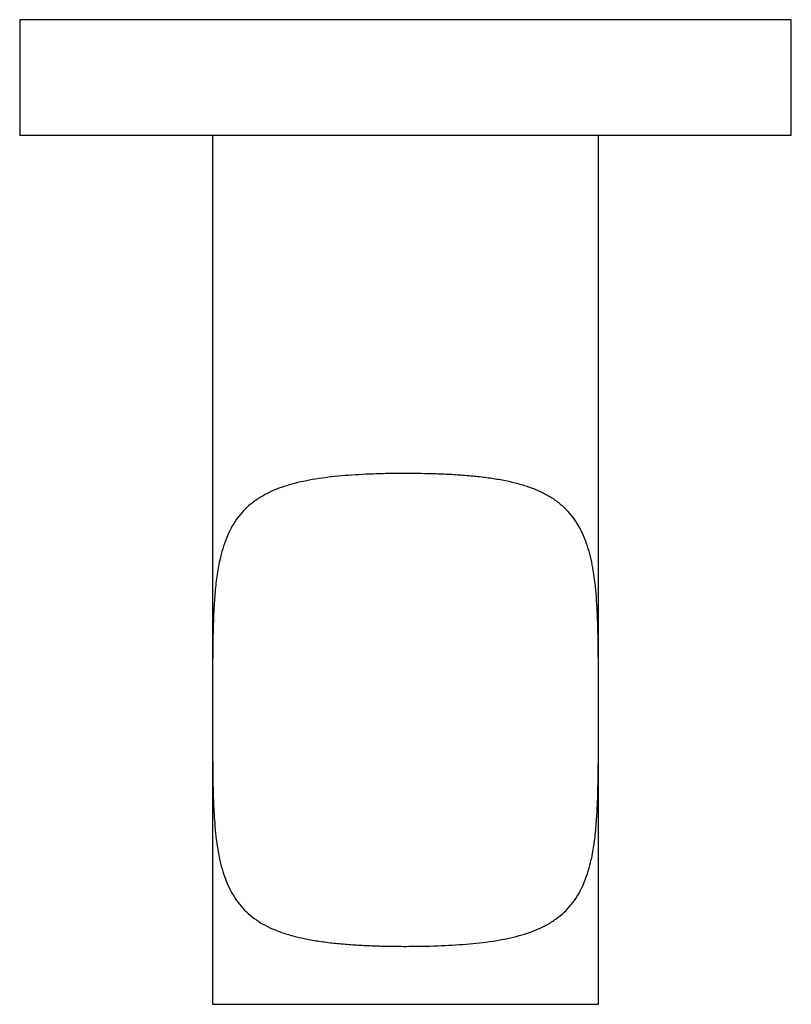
# Model space of a CAD drawing. Header units: millimetres. Extents: x 3917.175 to 3917.215, y 1759.5291 to 1759.5801.
import ezdxf

# ---------------------------------------------------------------- set-up
doc = ezdxf.new("R2010")
doc.units = ezdxf.units.MM
doc.layers.add('SANINDUSA', color=3, linetype='Continuous')

msp = doc.modelspace()

# ---------------------------------------------------------------- linework, layer by layer
at = {"layer": 'SANINDUSA'}
for p, q in [((3917.174968, 1759.58012), (3917.174968, 1759.57412)), ((3917.214968, 1759.58012), (3917.174968, 1759.58012)), ((3917.214968, 1759.57412), (3917.214968, 1759.58012)), ((3917.214968, 1759.57412), (3917.174968, 1759.57412)), ((3917.184968, 1759.57412), (3917.184968, 1759.545186)), ((3917.204968, 1759.545297), (3917.204968, 1759.57412)), ((3917.184968, 1759.543631), (3917.184968, 1759.52912)), ((3917.204968, 1759.52912), (3917.204968, 1759.543555)), ((3917.184968, 1759.52912), (3917.204968, 1759.52912))]:
    msp.add_line(p, q, dxfattribs=at)
msp.add_open_spline([(3917.194968, 1759.556618), (3917.195502, 1759.556613), (3917.19631, 1759.556606), (3917.19737, 1759.556558), (3917.198152, 1759.556504), (3917.198904, 1759.55643), (3917.19963, 1759.556331), (3917.200329, 1759.556201), (3917.200979, 1759.556038), (3917.201572, 1759.55584), (3917.202112, 1759.555606), (3917.202608, 1759.555324), (3917.203174, 1759.554903), (3917.203746, 1759.55428), (3917.204239, 1759.553384), (3917.204578, 1759.552326), (3917.204796, 1759.551082), (3917.204914, 1759.549646), (3917.204952, 1759.548292), (3917.204965, 1759.547144), (3917.204968, 1759.546235), (3917.204969, 1759.545309), (3917.204968, 1759.544339), (3917.204969, 1759.543337), (3917.204968, 1759.542302), (3917.204963, 1759.54127), (3917.204947, 1759.540261), (3917.204915, 1759.539291), (3917.204856, 1759.538355), (3917.204758, 1759.537453), (3917.204585, 1759.536468), (3917.204338, 1759.535639), (3917.204022, 1759.534959), (3917.203733, 1759.534491), (3917.203394, 1759.534075), (3917.203001, 1759.533704), (3917.202548, 1759.533379), (3917.201904, 1759.533025), (3917.201009, 1759.532693), (3917.199808, 1759.532426), (3917.198466, 1759.532255), (3917.197002, 1759.532157), (3917.195706, 1759.532124), (3917.194638, 1759.532122), (3917.193827, 1759.532134), (3917.193023, 1759.532161), (3917.192226, 1759.532204), (3917.19144, 1759.532268), (3917.190684, 1759.532355), (3917.189971, 1759.532468), (3917.189296, 1759.532612), (3917.188657, 1759.532796), (3917.1879, 1759.533085), (3917.187249, 1759.533454), (3917.186712, 1759.533904), (3917.186254, 1759.534402), (3917.185806, 1759.535119), (3917.18543, 1759.536134), (3917.185187, 1759.53732), (3917.18507, 1759.538463), (3917.185015, 1759.539479), (3917.184989, 1759.540328), (3917.184975, 1759.541206), (3917.184969, 1759.542175), (3917.184968, 1759.543232), (3917.184968, 1759.544334), (3917.184968, 1759.545404), (3917.184969, 1759.546439), (3917.184974, 1759.547471), (3917.18499, 1759.54848), (3917.185022, 1759.54945), (3917.185081, 1759.550386), (3917.185179, 1759.551288), (3917.185352, 1759.552273), (3917.185598, 1759.553102), (3917.185915, 1759.553782), (3917.186204, 1759.55425), (3917.186543, 1759.554666), (3917.186936, 1759.555037), (3917.187389, 1759.555362), (3917.188032, 1759.555716), (3917.188928, 1759.556048), (3917.190129, 1759.556315), (3917.191471, 1759.556486), (3917.192757, 1759.556571), (3917.193935, 1759.556612), (3917.194623, 1759.556616), (3917.194968, 1759.556618)], degree=3, knots=[0, 0, 0, 0, 0.0176754, 0.0267707, 0.0358658, 0.0447136, 0.053561, 0.0626845, 0.0718074, 0.0803214, 0.088835, 0.097637, 0.1064389, 0.1222324, 0.1384693, 0.1546413, 0.1711687, 0.1898633, 0.2089575, 0.2191019, 0.2292464, 0.239619, 0.2499915, 0.2614102, 0.2728289, 0.2845762, 0.2963232, 0.307746, 0.319168, 0.3309714, 0.3427726, 0.3598848, 0.3686832, 0.3774807, 0.3860547, 0.3946283, 0.4035013, 0.4123744, 0.4280797, 0.4442121, 0.4604985, 0.4771957, 0.4946585, 0.5036366, 0.5126146, 0.5215999, 0.5305851, 0.5398384, 0.5490915, 0.5579381, 0.5667843, 0.5759246, 0.5850643, 0.6015674, 0.6100953, 0.6186236, 0.6342901, 0.6503529, 0.6672591, 0.6845212, 0.6944933, 0.7044659, 0.7146644, 0.724863, 0.7373783, 0.7499979, 0.7614166, 0.7728352, 0.7845825, 0.7963296, 0.8077524, 0.8191743, 0.8309777, 0.842779, 0.8598912, 0.8686895, 0.877487, 0.886061, 0.8946346, 0.9035076, 0.9123808, 0.9280861, 0.9442185, 0.9605048, 0.977202, 0.9885373, 1, 1, 1, 1], dxfattribs=at)

doc.saveas('drawing.dxf')
